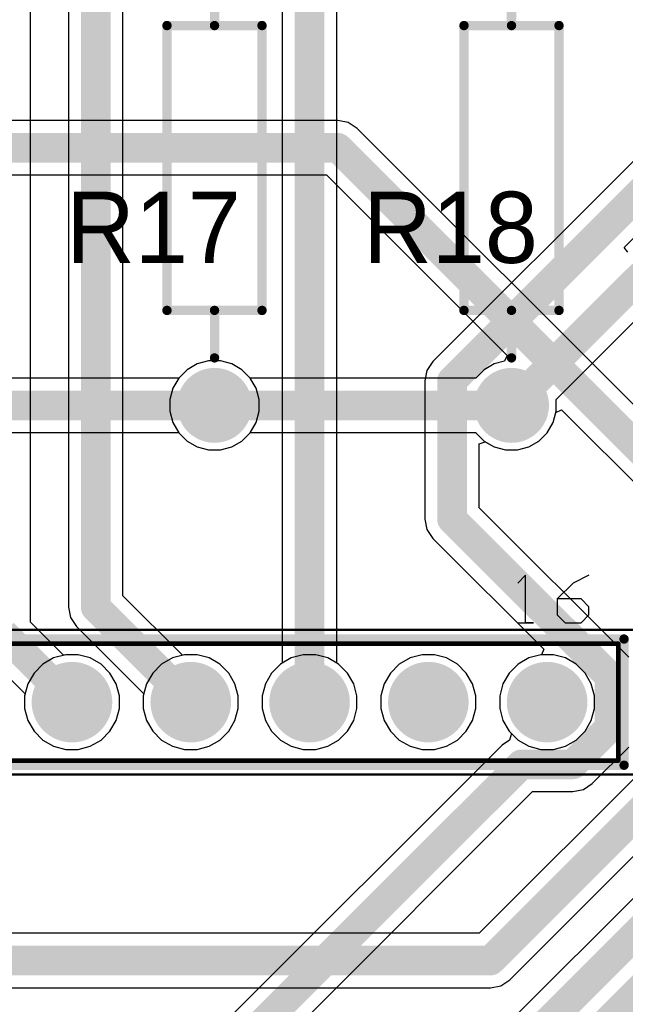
# Model space of a CAD drawing. Header units: millimetres. Extents: x 1.79 to 6.42, y 2.45 to 4.75.
# Tile 30 of 34: x 5.09 to 5.6, y 3.5 to 4.32. Entities that reach past the tile are written whole.
import ezdxf

# ---------------------------------------------------------------- set-up
doc = ezdxf.new("R2010")
doc.units = ezdxf.units.MM
doc.header["$MEASUREMENT"] = 0
for name, color, linetype in [('BottomLayer', 5, 'Continuous'), ('BottomSolder', 6, 'Continuous'), ('Mechanical13', 56, 'Continuous'), ('Mechanical15', 56, 'Continuous'), ('MultiLayer', 9, 'Continuous'), ('PadHoleLayer', 156, 'Continuous'), ('TopLayer', 1, 'Continuous'), ('TopOverlay', 2, 'Continuous'), ('TopSolder', 216, 'Continuous')]:
    doc.layers.add(name, color=color, linetype=linetype)

# ---------------------------------------------------------------- blocks, each defined once
blk = doc.blocks.new('61301611821_1')
at = {"layer": 'BottomLayer', "const_width": 0.02992}
for points in [[(0.33504, 0, 1), (0.36496, 0, 1)], [(0.43504, 0, 1), (0.46496, 0, 1)], [(0.53504, 0, 1), (0.56496, 0, 1)], [(0.63504, 0, 1), (0.66496, 0, 1)], [(0.73504, 0, 1), (0.76496, 0, 1)]]:
    blk.add_lwpolyline(points, format="xyb", close=True, dxfattribs=at)
at = {"layer": 'BottomSolder', "const_width": 0.03392}
for points in [[(0.33304, 0, 1), (0.36696, 0, 1)], [(0.43304, 0, 1), (0.46696, 0, 1)], [(0.53304, 0, 1), (0.56696, 0, 1)], [(0.63304, 0, 1), (0.66696, 0, 1)], [(0.73304, 0, 1), (0.76696, 0, 1)]]:
    blk.add_lwpolyline(points, format="xyb", close=True, dxfattribs=at)
at = {"layer": 'Mechanical13', "const_width": 0.00394}
for points in [[(-0.80984, 0.04921), (0.80984, 0.04921)], [(0.80984, -0.04921), (0.80984, 0.04921)], [(-0.80984, -0.04921), (0.80984, -0.04921)]]:
    blk.add_lwpolyline(points, dxfattribs=at)
at = {"layer": 'Mechanical13', "const_width": 0.00197}
for points in [[(0.80886, 0.04921, 1), (0.81083, 0.04921, 1)], [(0.80886, 0.04921, 1), (0.81083, 0.04921, 1)], [(0.80886, -0.04921, 1), (0.81083, -0.04921, 1)], [(0.80886, -0.04921, 1), (0.81083, -0.04921, 1)]]:
    blk.add_lwpolyline(points, format="xyb", close=True, dxfattribs=at)
at = {"layer": 'Mechanical15', "const_width": 0.00197}
for points in [[(-0.82264, 0.06102), (0.82264, 0.06102)], [(-0.82264, -0.06102), (0.82264, -0.06102)]]:
    blk.add_lwpolyline(points, dxfattribs=at)
at = {"layer": 'MultiLayer', "const_width": 0.02992}
for points in [[(0.33504, 0, 1), (0.36496, 0, 1)], [(0.43504, 0, 1), (0.46496, 0, 1)], [(0.53504, 0, 1), (0.56496, 0, 1)], [(0.63504, 0, 1), (0.66496, 0, 1)], [(0.73504, 0, 1), (0.76496, 0, 1)]]:
    blk.add_lwpolyline(points, format="xyb", close=True, dxfattribs=at)
at = {"layer": 'PadHoleLayer', "const_width": 0.02008}
for points in [[(0.33996, 0, 1), (0.36004, 0, 1)], [(0.43996, 0, 1), (0.46004, 0, 1)], [(0.53996, 0, 1), (0.56004, 0, 1)], [(0.63996, 0, 1), (0.66004, 0, 1)], [(0.73996, 0, 1), (0.76004, 0, 1)]]:
    blk.add_lwpolyline(points, format="xyb", close=True, dxfattribs=at)
at = {"layer": 'TopLayer', "const_width": 0.02992}
for points in [[(0.33504, 0, 1), (0.36496, 0, 1)], [(0.43504, 0, 1), (0.46496, 0, 1)], [(0.53504, 0, 1), (0.56496, 0, 1)], [(0.63504, 0, 1), (0.66496, 0, 1)], [(0.73504, 0, 1), (0.76496, 0, 1)]]:
    blk.add_lwpolyline(points, format="xyb", close=True, dxfattribs=at)
at = {"layer": 'TopOverlay'}
for p, q in [((0.73186, 0.10692), (0.7252, 0.10025)), ((0.73186, 0.06693), (0.73186, 0.10692)), ((0.77185, 0.10025), (0.75852, 0.08692)), ((0.78518, 0.10692), (0.77185, 0.10025)), ((0.75852, 0.08692), (0.75852, 0.07359)), ((0.77851, 0.08692), (0.75852, 0.08692)), ((0.78518, 0.08026), (0.77851, 0.08692)), ((0.78518, 0.07359), (0.78518, 0.08026)), ((0.7252, 0.06693), (0.73853, 0.06693)), ((0.73853, 0.06693), (0.73186, 0.06693)), ((0.75852, 0.07359), (0.76518, 0.06693)), ((0.76518, 0.06693), (0.77851, 0.06693)), ((0.77851, 0.06693), (0.78518, 0.07359))]:
    blk.add_line(p, q, dxfattribs=at)
at = {"layer": 'TopOverlay', "const_width": 0.00787}
for points in [[(-0.81476, 0.05315), (0.81476, 0.05315)], [(0.81476, -0.05315), (0.81476, 0.05315)], [(-0.81476, -0.05315), (0.81476, -0.05315)]]:
    blk.add_lwpolyline(points, dxfattribs=at)
at = {"layer": 'TopOverlay', "const_width": 0.00394}
for points in [[(0.8128, 0.05315, 1), (0.81673, 0.05315, 1)], [(0.8128, 0.05315, 1), (0.81673, 0.05315, 1)], [(0.8128, -0.05315, 1), (0.81673, -0.05315, 1)], [(0.8128, -0.05315, 1), (0.81673, -0.05315, 1)]]:
    blk.add_lwpolyline(points, format="xyb", close=True, dxfattribs=at)
at = {"layer": 'TopSolder', "const_width": 0.03392}
for points in [[(0.33304, 0, 1), (0.36696, 0, 1)], [(0.43304, 0, 1), (0.46696, 0, 1)], [(0.53304, 0, 1), (0.56696, 0, 1)], [(0.63304, 0, 1), (0.66696, 0, 1)], [(0.73304, 0, 1), (0.76696, 0, 1)]]:
    blk.add_lwpolyline(points, format="xyb", close=True, dxfattribs=at)
blk = doc.blocks.new('AXIAL_0_4_4')
at = {"layer": 'BottomLayer', "const_width": 0.02756}
for points in [[(-0.21378, 0, 1), (-0.18622, 0, 1)], [(0.18622, 0, 1), (0.21378, 0, 1)]]:
    blk.add_lwpolyline(points, format="xyb", close=True, dxfattribs=at)
at = {"layer": 'BottomSolder', "const_width": 0.03156}
for points in [[(-0.21578, 0, 1), (-0.18422, 0, 1)], [(0.18422, 0, 1), (0.21578, 0, 1)]]:
    blk.add_lwpolyline(points, format="xyb", close=True, dxfattribs=at)
at = {"layer": 'MultiLayer', "const_width": 0.02756}
for points in [[(-0.21378, 0, 1), (-0.18622, 0, 1)], [(0.18622, 0, 1), (0.21378, 0, 1)]]:
    blk.add_lwpolyline(points, format="xyb", close=True, dxfattribs=at)
at = {"layer": 'PadHoleLayer', "const_width": 0.01673}
for points in [[(-0.20837, 0, 1), (-0.19163, 0, 1)], [(0.19163, 0, 1), (0.20837, 0, 1)]]:
    blk.add_lwpolyline(points, format="xyb", close=True, dxfattribs=at)
at = {"layer": 'TopLayer', "const_width": 0.02756}
for points in [[(-0.21378, 0, 1), (-0.18622, 0, 1)], [(0.18622, 0, 1), (0.21378, 0, 1)]]:
    blk.add_lwpolyline(points, format="xyb", close=True, dxfattribs=at)
at = {"layer": 'TopOverlay', "const_width": 0.00787}
for points in [[(-0.12, 0.04), (-0.12, -0.04)], [(-0.12, 0.04), (0.12, 0.04)], [(0.12, 0.04), (0.12, -0.04)], [(-0.16, 0), (-0.12, 0)], [(0.12, 0), (0.16, 0)], [(-0.12, -0.04), (0.12, -0.04)]]:
    blk.add_lwpolyline(points, dxfattribs=at)
at = {"layer": 'TopOverlay', "const_width": 0.00394}
for points in [[(-0.12197, 0.04, 1), (-0.11803, 0.04, 1)], [(-0.12197, 0.04, 1), (-0.11803, 0.04, 1)], [(0.11803, 0.04, 1), (0.12197, 0.04, 1)], [(0.11803, 0.04, 1), (0.12197, 0.04, 1)], [(-0.16197, 0, 1), (-0.15803, 0, 1)], [(-0.12197, 0, 1), (-0.11803, 0, 1)], [(0.11803, 0, 1), (0.12197, 0, 1)], [(0.15803, 0, 1), (0.16197, 0, 1)], [(-0.12197, -0.04, 1), (-0.11803, -0.04, 1)], [(-0.12197, -0.04, 1), (-0.11803, -0.04, 1)], [(0.11803, -0.04, 1), (0.12197, -0.04, 1)], [(0.11803, -0.04, 1), (0.12197, -0.04, 1)]]:
    blk.add_lwpolyline(points, format="xyb", close=True, dxfattribs=at)
at = {"layer": 'TopSolder', "const_width": 0.03156}
for points in [[(-0.21578, 0, 1), (-0.18422, 0, 1)], [(0.18422, 0, 1), (0.21578, 0, 1)]]:
    blk.add_lwpolyline(points, format="xyb", close=True, dxfattribs=at)
blk = doc.blocks.new('AXIAL_0_4_5')
at = {"layer": 'BottomLayer', "const_width": 0.02756}
for points in [[(-0.21378, 0, 1), (-0.18622, 0, 1)], [(0.18622, 0, 1), (0.21378, 0, 1)]]:
    blk.add_lwpolyline(points, format="xyb", close=True, dxfattribs=at)
at = {"layer": 'BottomSolder', "const_width": 0.03156}
for points in [[(-0.21578, 0, 1), (-0.18422, 0, 1)], [(0.18422, 0, 1), (0.21578, 0, 1)]]:
    blk.add_lwpolyline(points, format="xyb", close=True, dxfattribs=at)
at = {"layer": 'MultiLayer', "const_width": 0.02756}
for points in [[(-0.21378, 0, 1), (-0.18622, 0, 1)], [(0.18622, 0, 1), (0.21378, 0, 1)]]:
    blk.add_lwpolyline(points, format="xyb", close=True, dxfattribs=at)
at = {"layer": 'PadHoleLayer', "const_width": 0.01673}
for points in [[(-0.20837, 0, 1), (-0.19163, 0, 1)], [(0.19163, 0, 1), (0.20837, 0, 1)]]:
    blk.add_lwpolyline(points, format="xyb", close=True, dxfattribs=at)
at = {"layer": 'TopLayer', "const_width": 0.02756}
for points in [[(-0.21378, 0, 1), (-0.18622, 0, 1)], [(0.18622, 0, 1), (0.21378, 0, 1)]]:
    blk.add_lwpolyline(points, format="xyb", close=True, dxfattribs=at)
at = {"layer": 'TopOverlay', "const_width": 0.00787}
for points in [[(-0.12, 0.04), (-0.12, -0.04)], [(-0.12, 0.04), (0.12, 0.04)], [(0.12, 0.04), (0.12, -0.04)], [(-0.16, 0), (-0.12, 0)], [(0.12, 0), (0.16, 0)], [(-0.12, -0.04), (0.12, -0.04)]]:
    blk.add_lwpolyline(points, dxfattribs=at)
at = {"layer": 'TopOverlay', "const_width": 0.00394}
for points in [[(-0.12197, 0.04, 1), (-0.11803, 0.04, 1)], [(-0.12197, 0.04, 1), (-0.11803, 0.04, 1)], [(0.11803, 0.04, 1), (0.12197, 0.04, 1)], [(0.11803, 0.04, 1), (0.12197, 0.04, 1)], [(-0.16197, 0, 1), (-0.15803, 0, 1)], [(-0.12197, 0, 1), (-0.11803, 0, 1)], [(0.11803, 0, 1), (0.12197, 0, 1)], [(0.15803, 0, 1), (0.16197, 0, 1)], [(-0.12197, -0.04, 1), (-0.11803, -0.04, 1)], [(-0.12197, -0.04, 1), (-0.11803, -0.04, 1)], [(0.11803, -0.04, 1), (0.12197, -0.04, 1)], [(0.11803, -0.04, 1), (0.12197, -0.04, 1)]]:
    blk.add_lwpolyline(points, format="xyb", close=True, dxfattribs=at)
at = {"layer": 'TopSolder', "const_width": 0.03156}
for points in [[(-0.21578, 0, 1), (-0.18422, 0, 1)], [(0.18422, 0, 1), (0.21578, 0, 1)]]:
    blk.add_lwpolyline(points, format="xyb", close=True, dxfattribs=at)

msp = doc.modelspace()

# ---------------------------------------------------------------- linework, layer by layer
at = {"layer": 'BottomLayer'}
for p, q in [((5.35374, 4.24), (4.80973, 4.24)), ((5.36251, 4.23825), (5.35374, 4.24)), ((5.36996, 4.23328), (5.36251, 4.23825)), ((5.7303, 3.87294), (5.36996, 4.23328)), ((4.80741, 4.19412), (5.34423, 4.19412)), ((5.34423, 4.19412), (5.4963, 4.04205)), ((5.4963, 4.04205), (5.494, 4.03728)), ((5.2355, 4.035), (5.22694, 4.03005)), ((5.24506, 4.03756), (5.2355, 4.035)), ((5.25494, 4.03756), (5.24506, 4.03756)), ((5.2645, 4.035), (5.25494, 4.03756)), ((5.27306, 4.03005), (5.2645, 4.035)), ((5.4855, 4.035), (5.47694, 4.03005)), ((5.494, 4.03728), (5.4855, 4.035)), ((5.22694, 4.03005), (5.21995, 4.02306)), ((5.28005, 4.02306), (5.27306, 4.03005)), ((5.47694, 4.03005), (5.46995, 4.02306)), ((5.21988, 4.02294), (5.03012, 4.02294)), ((5.21995, 4.02306), (5.21988, 4.02294)), ((5.28012, 4.02294), (5.28005, 4.02306)), ((5.46988, 4.02294), (5.28012, 4.02294)), ((5.46995, 4.02306), (5.46988, 4.02294)), ((5.535, 3.9855), (5.53728, 3.994)), ((5.53728, 3.994), (5.54205, 3.9963)), ((5.54205, 3.9963), (5.70457, 3.83378)), ((5.53005, 3.97694), (5.535, 3.9855)), ((5.03012, 3.97706), (5.21988, 3.97706)), ((5.21988, 3.97706), (5.21995, 3.97694)), ((5.21995, 3.97694), (5.22694, 3.96995)), ((5.27306, 3.96995), (5.28005, 3.97694)), ((5.28005, 3.97694), (5.28012, 3.97706)), ((5.28012, 3.97706), (5.46988, 3.97706)), ((5.46988, 3.97706), (5.46995, 3.97694)), ((5.46995, 3.97694), (5.47694, 3.96995)), ((5.52306, 3.96995), (5.53005, 3.97694)), ((5.22694, 3.96995), (5.2355, 3.965)), ((5.2645, 3.965), (5.27306, 3.96995)), ((5.47694, 3.96995), (5.4855, 3.965)), ((5.5145, 3.965), (5.52306, 3.96995)), ((5.2355, 3.965), (5.24506, 3.96244)), ((5.24506, 3.96244), (5.25494, 3.96244)), ((5.25494, 3.96244), (5.2645, 3.965)), ((5.4855, 3.965), (5.49506, 3.96244)), ((5.49506, 3.96244), (5.50494, 3.96244)), ((5.50494, 3.96244), (5.5145, 3.965)), ((5.84, 3.82244), (5.0905, 3.07294)), ((5.11459, 3.7872), (5.10549, 3.78194)), ((5.12474, 3.78992), (5.11459, 3.7872)), ((5.13526, 3.78992), (5.12474, 3.78992)), ((5.14541, 3.7872), (5.13526, 3.78992)), ((5.15451, 3.78194), (5.14541, 3.7872)), ((5.21459, 3.7872), (5.20549, 3.78194)), ((5.22474, 3.78992), (5.21459, 3.7872)), ((5.23526, 3.78992), (5.22474, 3.78992)), ((5.24541, 3.7872), (5.23526, 3.78992)), ((5.25451, 3.78194), (5.24541, 3.7872)), ((5.31459, 3.7872), (5.30549, 3.78194)), ((5.32474, 3.78992), (5.31459, 3.7872)), ((5.33526, 3.78992), (5.32474, 3.78992)), ((5.34541, 3.7872), (5.33526, 3.78992)), ((5.35451, 3.78194), (5.34541, 3.7872)), ((5.41459, 3.7872), (5.40549, 3.78194)), ((5.42474, 3.78992), (5.41459, 3.7872)), ((5.43526, 3.78992), (5.42474, 3.78992)), ((5.44541, 3.7872), (5.43526, 3.78992)), ((5.45451, 3.78194), (5.44541, 3.7872)), ((5.51459, 3.7872), (5.50549, 3.78194)), ((5.52474, 3.78992), (5.51459, 3.7872)), ((5.53526, 3.78992), (5.52474, 3.78992)), ((5.54541, 3.7872), (5.53526, 3.78992)), ((5.55451, 3.78194), (5.54541, 3.7872)), ((5.09806, 3.77451), (5.0928, 3.76541)), ((5.10549, 3.78194), (5.09806, 3.77451)), ((5.16194, 3.77451), (5.15451, 3.78194)), ((5.1672, 3.76541), (5.16194, 3.77451)), ((5.19806, 3.77451), (5.1928, 3.76541)), ((5.20549, 3.78194), (5.19806, 3.77451)), ((5.26194, 3.77451), (5.25451, 3.78194)), ((5.2672, 3.76541), (5.26194, 3.77451)), ((5.29806, 3.77451), (5.2928, 3.76541)), ((5.30549, 3.78194), (5.29806, 3.77451)), ((5.36194, 3.77451), (5.35451, 3.78194)), ((5.3672, 3.76541), (5.36194, 3.77451)), ((5.39806, 3.77451), (5.3928, 3.76541)), ((5.40549, 3.78194), (5.39806, 3.77451)), ((5.46194, 3.77451), (5.45451, 3.78194)), ((5.4672, 3.76541), (5.46194, 3.77451)), ((5.49806, 3.77451), (5.4928, 3.76541)), ((5.50549, 3.78194), (5.49806, 3.77451)), ((5.56194, 3.77451), (5.55451, 3.78194)), ((5.5672, 3.76541), (5.56194, 3.77451)), ((5.0928, 3.76541), (5.09008, 3.75526)), ((5.16992, 3.75526), (5.1672, 3.76541)), ((5.1928, 3.76541), (5.19008, 3.75526)), ((5.26992, 3.75526), (5.2672, 3.76541)), ((5.2928, 3.76541), (5.29008, 3.75526)), ((5.36992, 3.75526), (5.3672, 3.76541)), ((5.3928, 3.76541), (5.39008, 3.75526)), ((5.46992, 3.75526), (5.4672, 3.76541)), ((5.4928, 3.76541), (5.49008, 3.75526)), ((5.56992, 3.75526), (5.5672, 3.76541)), ((5.09008, 3.75526), (5.09008, 3.74474)), ((5.16992, 3.74474), (5.16992, 3.75526)), ((5.19008, 3.75526), (5.19008, 3.74474)), ((5.26992, 3.74474), (5.26992, 3.75526)), ((5.29008, 3.75526), (5.29008, 3.74474)), ((5.36992, 3.74474), (5.36992, 3.75526)), ((5.39008, 3.75526), (5.39008, 3.74474)), ((5.46992, 3.74474), (5.46992, 3.75526)), ((5.49008, 3.75526), (5.49008, 3.74474)), ((5.56992, 3.74474), (5.56992, 3.75526)), ((5.09008, 3.74474), (5.0928, 3.73459)), ((5.1672, 3.73459), (5.16992, 3.74474)), ((5.19008, 3.74474), (5.1928, 3.73459)), ((5.2672, 3.73459), (5.26992, 3.74474)), ((5.29008, 3.74474), (5.2928, 3.73459)), ((5.3672, 3.73459), (5.36992, 3.74474)), ((5.39008, 3.74474), (5.3928, 3.73459)), ((5.4672, 3.73459), (5.46992, 3.74474)), ((5.665, 3.74744), (5.47278, 3.55523)), ((5.49008, 3.74474), (5.4928, 3.73459)), ((5.5672, 3.73459), (5.56992, 3.74474)), ((5.0928, 3.73459), (5.09806, 3.72549)), ((5.16194, 3.72549), (5.1672, 3.73459)), ((5.1928, 3.73459), (5.19806, 3.72549)), ((5.26194, 3.72549), (5.2672, 3.73459)), ((5.2928, 3.73459), (5.29806, 3.72549)), ((5.36194, 3.72549), (5.3672, 3.73459)), ((5.3928, 3.73459), (5.39806, 3.72549)), ((5.46194, 3.72549), (5.4672, 3.73459)), ((5.4928, 3.73459), (5.49806, 3.72549)), ((5.56194, 3.72549), (5.5672, 3.73459)), ((5.09806, 3.72549), (5.10549, 3.71806)), ((5.15451, 3.71806), (5.16194, 3.72549)), ((5.19806, 3.72549), (5.20549, 3.71806)), ((5.25451, 3.71806), (5.26194, 3.72549)), ((5.29806, 3.72549), (5.30549, 3.71806)), ((5.35451, 3.71806), (5.36194, 3.72549)), ((5.39806, 3.72549), (5.40549, 3.71806)), ((5.45451, 3.71806), (5.46194, 3.72549)), ((5.49806, 3.72549), (5.50549, 3.71806)), ((5.55451, 3.71806), (5.56194, 3.72549)), ((5.10549, 3.71806), (5.11459, 3.7128)), ((5.14541, 3.7128), (5.15451, 3.71806)), ((5.20549, 3.71806), (5.21459, 3.7128)), ((5.24541, 3.7128), (5.25451, 3.71806)), ((5.30549, 3.71806), (5.31459, 3.7128)), ((5.34541, 3.7128), (5.35451, 3.71806)), ((5.40549, 3.71806), (5.41459, 3.7128)), ((5.44541, 3.7128), (5.45451, 3.71806)), ((5.50549, 3.71806), (5.51459, 3.7128)), ((5.54541, 3.7128), (5.55451, 3.71806)), ((5.11459, 3.7128), (5.12474, 3.71008)), ((5.12474, 3.71008), (5.13526, 3.71008)), ((5.13526, 3.71008), (5.14541, 3.7128)), ((5.21459, 3.7128), (5.22474, 3.71008)), ((5.22474, 3.71008), (5.23526, 3.71008)), ((5.23526, 3.71008), (5.24541, 3.7128)), ((5.31459, 3.7128), (5.32474, 3.71008)), ((5.32474, 3.71008), (5.33526, 3.71008)), ((5.33526, 3.71008), (5.34541, 3.7128)), ((5.41459, 3.7128), (5.42474, 3.71008)), ((5.42474, 3.71008), (5.43526, 3.71008)), ((5.43526, 3.71008), (5.44541, 3.7128)), ((5.49851, 3.51607), (5.69744, 3.715)), ((5.51459, 3.7128), (5.52474, 3.71008)), ((5.52474, 3.71008), (5.53526, 3.71008)), ((5.53526, 3.71008), (5.54541, 3.7128)), ((5.47278, 3.55523), (4.3742, 3.55523)), ((4.29173, 3.50935), (5.48229, 3.50935)), ((5.48229, 3.50935), (5.49107, 3.51109)), ((5.49107, 3.51109), (5.49851, 3.51607))]:
    msp.add_line(p, q, dxfattribs=at)
at = {"layer": 'BottomLayer', "const_width": 0.025}
for points in [[(4.78664, 4.21706), (5.35374, 4.21706)], [(5.35374, 4.21706), (5.72079, 3.85)], [(5, 4), (5.25, 4)], [(5.25, 4), (5.5, 4)], [(5.1, 3.05), (5.9, 3.85)], [(5.48229, 3.53229), (5.7, 3.75)], [(5.115, 3.015), (5.75, 3.65)], [(4.28223, 3.53229), (5.48229, 3.53229)]]:
    msp.add_lwpolyline(points, dxfattribs=at)
at = {"layer": 'BottomLayer', "const_width": 0.0125}
for points in [[(5.34749, 4.21706, 1), (5.35999, 4.21706, 1)], [(5.34749, 4.21706, 1), (5.35999, 4.21706, 1)], [(5.24375, 4, 1), (5.25625, 4, 1)], [(5.24375, 4, 1), (5.25625, 4, 1)], [(5.49375, 4, 1), (5.50625, 4, 1)], [(5.47604, 3.53229, 1), (5.48854, 3.53229, 1)], [(5.47604, 3.53229, 1), (5.48854, 3.53229, 1)]]:
    msp.add_lwpolyline(points, format="xyb", close=True, dxfattribs=at)
at = {"layer": 'TopLayer'}
for p, q in [((5.12706, 4.51533), (5.12706, 3.83)), ((5.17294, 3.8395), (5.17294, 4.51533)), ((5.30706, 4.48), (5.30706, 3.78285)), ((5.35294, 3.78285), (5.35294, 4.4705)), ((5.09497, 3.81747), (5.09497, 4.39876)), ((5.60235, 4.20559), (5.43372, 4.03696)), ((5.59473, 4.13308), (5.62808, 4.16643)), ((5.59791, 4.12919), (5.59473, 4.13308)), ((5.53752, 4.00508), (5.62013, 4.08769)), ((5.2355, 4.035), (5.22694, 4.03005)), ((5.24506, 4.03756), (5.2355, 4.035)), ((5.25494, 4.03756), (5.24506, 4.03756)), ((5.2645, 4.035), (5.25494, 4.03756)), ((5.27306, 4.03005), (5.2645, 4.035)), ((5.43372, 4.03696), (5.42875, 4.02951)), ((5.22694, 4.03005), (5.21995, 4.02306)), ((5.28005, 4.02306), (5.27306, 4.03005)), ((5.42875, 4.02951), (5.427, 4.02074)), ((5.21995, 4.02306), (5.215, 4.0145)), ((5.285, 4.0145), (5.28005, 4.02306)), ((5.427, 4.02074), (5.427, 3.90419)), ((5.215, 4.0145), (5.21244, 4.00494)), ((5.28756, 4.00494), (5.285, 4.0145)), ((5.21244, 4.00494), (5.21244, 3.99506)), ((5.28756, 3.99506), (5.28756, 4.00494)), ((5.53756, 4.00494), (5.53752, 4.00508)), ((5.53756, 3.99506), (5.53756, 4.00494)), ((5.21244, 3.99506), (5.215, 3.9855)), ((5.285, 3.9855), (5.28756, 3.99506)), ((5.535, 3.9855), (5.53756, 3.99506)), ((5.215, 3.9855), (5.21995, 3.97694)), ((5.28005, 3.97694), (5.285, 3.9855)), ((5.53005, 3.97694), (5.535, 3.9855)), ((5.21995, 3.97694), (5.22694, 3.96995)), ((5.27306, 3.96995), (5.28005, 3.97694)), ((5.52306, 3.96995), (5.53005, 3.97694)), ((5.22694, 3.96995), (5.2355, 3.965)), ((5.2645, 3.965), (5.27306, 3.96995)), ((5.47288, 3.96764), (5.47788, 3.9694)), ((5.47288, 3.9137), (5.47288, 3.96764)), ((5.47788, 3.9694), (5.4855, 3.965)), ((5.5145, 3.965), (5.52306, 3.96995)), ((5.2355, 3.965), (5.24506, 3.96244)), ((5.24506, 3.96244), (5.25494, 3.96244)), ((5.25494, 3.96244), (5.2645, 3.965)), ((5.4855, 3.965), (5.49506, 3.96244)), ((5.49506, 3.96244), (5.50494, 3.96244)), ((5.50494, 3.96244), (5.5145, 3.965)), ((5.59864, 3.78794), (5.47288, 3.9137)), ((5.427, 3.90419), (5.42875, 3.89541)), ((5.42875, 3.89541), (5.43372, 3.88797)), ((5.43372, 3.88797), (5.52715, 3.79454)), ((5.22299, 3.78945), (5.17294, 3.8395)), ((5.12706, 3.83), (5.12881, 3.82122)), ((5.12299, 3.78945), (5.09497, 3.81747)), ((5.12881, 3.82122), (5.13378, 3.81378)), ((5.13378, 3.81378), (5.19055, 3.75701)), ((5.05581, 3.79174), (5.09055, 3.75701)), ((5.52715, 3.79454), (5.52524, 3.78992)), ((5.12474, 3.78992), (5.12299, 3.78945)), ((5.13526, 3.78992), (5.12474, 3.78992)), ((5.14541, 3.7872), (5.13526, 3.78992)), ((5.15451, 3.78194), (5.14541, 3.7872)), ((5.22474, 3.78992), (5.22299, 3.78945)), ((5.23526, 3.78992), (5.22474, 3.78992)), ((5.24541, 3.7872), (5.23526, 3.78992)), ((5.25451, 3.78194), (5.24541, 3.7872)), ((5.30706, 3.78285), (5.30549, 3.78194)), ((5.35451, 3.78194), (5.35294, 3.78285)), ((5.41459, 3.7872), (5.40549, 3.78194)), ((5.42474, 3.78992), (5.41459, 3.7872)), ((5.43526, 3.78992), (5.42474, 3.78992)), ((5.44541, 3.7872), (5.43526, 3.78992)), ((5.45451, 3.78194), (5.44541, 3.7872)), ((5.51459, 3.7872), (5.50549, 3.78194)), ((5.52474, 3.78992), (5.51459, 3.7872)), ((5.52524, 3.78992), (5.52474, 3.78992)), ((5.16194, 3.77451), (5.15451, 3.78194)), ((5.1672, 3.76541), (5.16194, 3.77451)), ((5.26194, 3.77451), (5.25451, 3.78194)), ((5.2672, 3.76541), (5.26194, 3.77451)), ((5.29806, 3.77451), (5.2928, 3.76541)), ((5.30549, 3.78194), (5.29806, 3.77451)), ((5.36194, 3.77451), (5.35451, 3.78194)), ((5.3672, 3.76541), (5.36194, 3.77451)), ((5.39806, 3.77451), (5.3928, 3.76541)), ((5.40549, 3.78194), (5.39806, 3.77451)), ((5.46194, 3.77451), (5.45451, 3.78194)), ((5.4672, 3.76541), (5.46194, 3.77451)), ((5.49806, 3.77451), (5.4928, 3.76541)), ((5.50549, 3.78194), (5.49806, 3.77451)), ((5.16992, 3.75526), (5.1672, 3.76541)), ((5.26992, 3.75526), (5.2672, 3.76541)), ((5.2928, 3.76541), (5.29008, 3.75526)), ((5.36992, 3.75526), (5.3672, 3.76541)), ((5.3928, 3.76541), (5.39008, 3.75526)), ((5.46992, 3.75526), (5.4672, 3.76541)), ((5.4928, 3.76541), (5.49008, 3.75526)), ((5.09055, 3.75701), (5.09008, 3.75526)), ((5.09008, 3.75526), (5.09008, 3.74474)), ((5.16992, 3.74474), (5.16992, 3.75526)), ((5.19055, 3.75701), (5.19008, 3.75526)), ((5.19008, 3.75526), (5.19008, 3.74474)), ((5.26992, 3.74474), (5.26992, 3.75526)), ((5.29008, 3.75526), (5.29008, 3.74474)), ((5.36992, 3.74474), (5.36992, 3.75526)), ((5.39008, 3.75526), (5.39008, 3.74474)), ((5.46992, 3.74474), (5.46992, 3.75526)), ((5.49008, 3.75526), (5.49008, 3.74474)), ((5.09008, 3.74474), (5.0928, 3.73459)), ((5.1672, 3.73459), (5.16992, 3.74474)), ((5.19008, 3.74474), (5.1928, 3.73459)), ((5.2672, 3.73459), (5.26992, 3.74474)), ((5.29008, 3.74474), (5.2928, 3.73459)), ((5.3672, 3.73459), (5.36992, 3.74474)), ((5.39008, 3.74474), (5.3928, 3.73459)), ((5.4672, 3.73459), (5.46992, 3.74474)), ((5.49008, 3.74474), (5.4928, 3.73459)), ((5.0928, 3.73459), (5.09806, 3.72549)), ((5.16194, 3.72549), (5.1672, 3.73459)), ((5.1928, 3.73459), (5.19806, 3.72549)), ((5.26194, 3.72549), (5.2672, 3.73459)), ((5.2928, 3.73459), (5.29806, 3.72549)), ((5.36194, 3.72549), (5.3672, 3.73459)), ((5.3928, 3.73459), (5.39806, 3.72549)), ((5.46194, 3.72549), (5.4672, 3.73459)), ((5.4928, 3.73459), (5.49806, 3.72549)), ((5.09806, 3.72549), (5.10549, 3.71806)), ((5.15451, 3.71806), (5.16194, 3.72549)), ((5.19806, 3.72549), (5.20549, 3.71806)), ((5.25451, 3.71806), (5.26194, 3.72549)), ((5.29806, 3.72549), (5.30549, 3.71806)), ((5.35451, 3.71806), (5.36194, 3.72549)), ((5.39806, 3.72549), (5.40549, 3.71806)), ((5.45451, 3.71806), (5.46194, 3.72549)), ((5.49806, 3.72549), (5.49997, 3.72358)), ((5.10549, 3.71806), (5.11459, 3.7128)), ((5.14541, 3.7128), (5.15451, 3.71806)), ((5.20549, 3.71806), (5.21459, 3.7128)), ((5.24541, 3.7128), (5.25451, 3.71806)), ((5.30549, 3.71806), (5.31459, 3.7128)), ((5.34541, 3.7128), (5.35451, 3.71806)), ((5.40549, 3.71806), (5.41459, 3.7128)), ((5.44541, 3.7128), (5.45451, 3.71806)), ((5.49842, 3.71805), (5.49206, 3.7138)), ((5.49997, 3.72358), (5.49842, 3.71805)), ((5.11459, 3.7128), (5.12474, 3.71008)), ((5.12474, 3.71008), (5.13526, 3.71008)), ((5.13526, 3.71008), (5.14541, 3.7128)), ((5.21459, 3.7128), (5.22474, 3.71008)), ((5.22474, 3.71008), (5.23526, 3.71008)), ((5.23526, 3.71008), (5.24541, 3.7128)), ((5.49206, 3.7138), (5.239, 3.46074)), ((5.31459, 3.7128), (5.32474, 3.71008)), ((5.32474, 3.71008), (5.33526, 3.71008)), ((5.33526, 3.71008), (5.34541, 3.7128)), ((5.41459, 3.7128), (5.42474, 3.71008)), ((5.42474, 3.71008), (5.43526, 3.71008)), ((5.43526, 3.71008), (5.44541, 3.7128)), ((5.56794, 3.68136), (5.59864, 3.71206)), ((5.55171, 3.67464), (5.56049, 3.67638)), ((5.56049, 3.67638), (5.56794, 3.68136)), ((5.26472, 3.42157), (5.51779, 3.67464)), ((5.51779, 3.67464), (5.55171, 3.67464))]:
    msp.add_line(p, q, dxfattribs=at)
at = {"layer": 'TopLayer', "const_width": 0.025}
for points in [[(5.15, 3.83), (5.15, 4.55)], [(5.33, 3.75), (5.33, 4.48)], [(5.44994, 4.02074), (5.61858, 4.18937)], [(5.5, 4), (5.61063, 4.11063)], [(5.44994, 3.90419), (5.44994, 4.02074)], [(5.44994, 3.90419), (5.58242, 3.77171)], [(5.15, 3.83), (5.23, 3.75)], [(5.07203, 3.80797), (5.13, 3.75)], [(5.58242, 3.72829), (5.58242, 3.77171)], [(5.55171, 3.69758), (5.58242, 3.72829)], [(5.2485, 3.4378), (5.50829, 3.69758)], [(5.50829, 3.69758), (5.55171, 3.69758)]]:
    msp.add_lwpolyline(points, dxfattribs=at)
at = {"layer": 'TopLayer', "const_width": 0.0125}
for points in [[(5.44369, 4.02074, 1), (5.45619, 4.02074, 1)], [(5.44369, 4.02074, 1), (5.45619, 4.02074, 1)], [(5.49375, 4, 1), (5.50625, 4, 1)], [(5.44369, 3.90419, 1), (5.45619, 3.90419, 1)], [(5.44369, 3.90419, 1), (5.45619, 3.90419, 1)], [(5.14375, 3.83, 1), (5.15625, 3.83, 1)], [(5.14375, 3.83, 1), (5.15625, 3.83, 1)], [(5.57617, 3.77171, 1), (5.58867, 3.77171, 1)], [(5.57617, 3.77171, 1), (5.58867, 3.77171, 1)], [(5.12375, 3.75, 1), (5.13625, 3.75, 1)], [(5.22375, 3.75, 1), (5.23625, 3.75, 1)], [(5.32375, 3.75, 1), (5.33625, 3.75, 1)], [(5.57617, 3.72829, 1), (5.58867, 3.72829, 1)], [(5.57617, 3.72829, 1), (5.58867, 3.72829, 1)], [(5.50204, 3.69758, 1), (5.51454, 3.69758, 1)], [(5.50204, 3.69758, 1), (5.51454, 3.69758, 1)], [(5.54546, 3.69758, 1), (5.55796, 3.69758, 1)], [(5.54546, 3.69758, 1), (5.55796, 3.69758, 1)]]:
    msp.add_lwpolyline(points, format="xyb", close=True, dxfattribs=at)

# ---------------------------------------------------------------- block references
at = {"rotation": 90}
for name, p in [('AXIAL_0_4_5', (5.25, 4.2)), ('AXIAL_0_4_4', (5.5, 4.2))]:
    msp.add_blockref(name, p, dxfattribs=at)
msp.add_blockref('61301611821_1', (4.78, 3.75))

# ---------------------------------------------------------------- texts
at = {"layer": 'TopOverlay'}
for s, p in [('R18', (5.37502, 4.12001)), ('R17', (5.12502, 4.12001))]:
    msp.add_text(s, height=0.06, dxfattribs=at).set_placement(p)

doc.saveas('drawing.dxf')
